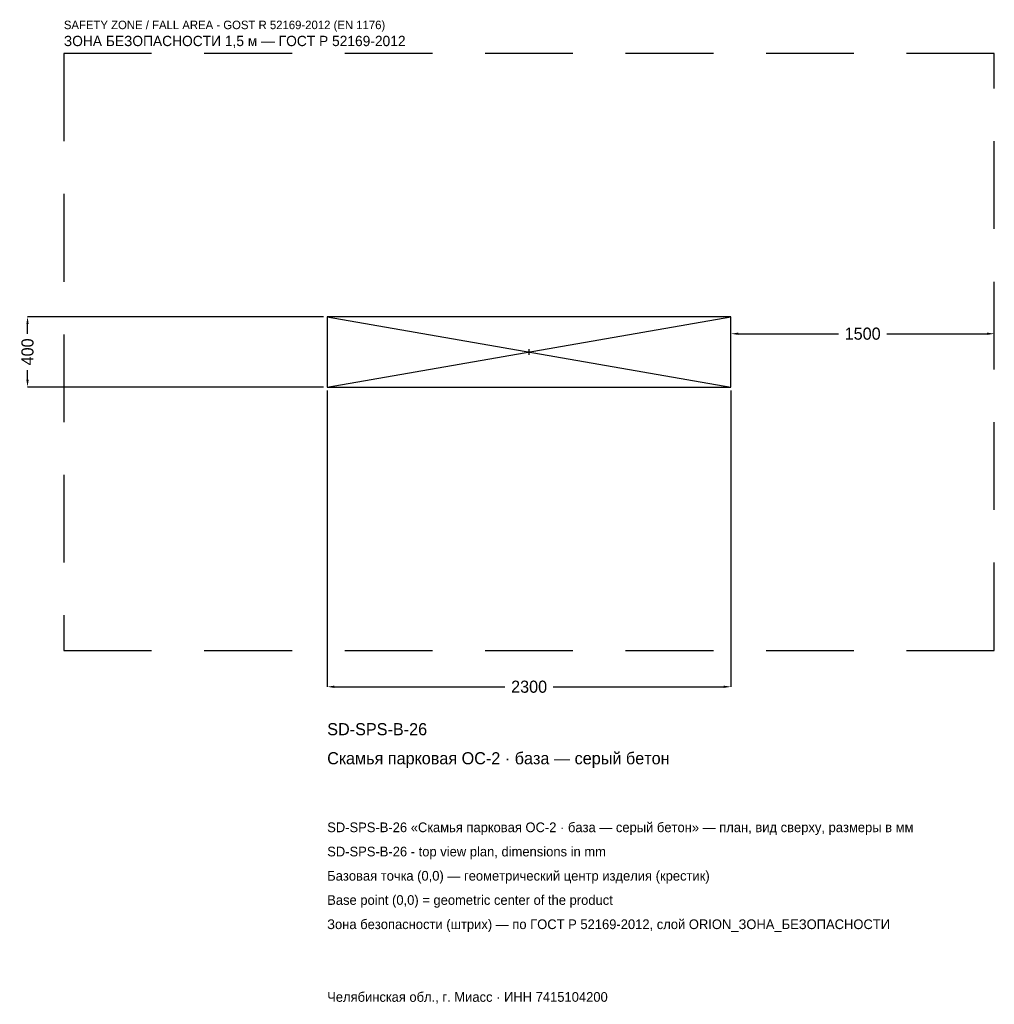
# Model space of a CAD drawing. Header units: metres. Extents: x -2902 to 2650, y -3715 to 1892.
import ezdxf

# ---------------------------------------------------------------- set-up
doc = ezdxf.new("R2010")
doc.units = ezdxf.units.M
doc.linetypes.add('DASHED', pattern=[800, 500, -300])
for name, color, linetype in [('ЗСК_ДАННЫЕ', 3, 'Continuous'), ('ЗСК_ЗОНА_БЕЗОПАСНОСТИ', 1, 'Continuous'), ('ЗСК_КОНТУР', 7, 'Continuous'), ('ЗСК_РАЗМЕРЫ', 8, 'Continuous')]:
    doc.layers.add(name, color=color, linetype=linetype)
doc.dimstyles.new('ORION', dxfattribs={"dimtxt": 69, "dimasz": 41.4, "dimexe": 1.25, "dimexo": 20.7, "dimtad": 1, "dimdec": 0, "dimcen": 2.5, "dimazin": 3, "dimtfac": 1, "dimtmove": 0, "dimatfit": 3})

# ---------------------------------------------------------------- blocks, each defined once
blk = doc.blocks.new('_CLOSEDFILLED')
at = {"color": 0, "linetype": 'BYBLOCK'}
blk.add_solid([(-1, 0.16), (0, 0), (-1, -0.16)], dxfattribs=at)
blk = doc.blocks.new('*D1')
for p, q in [((-1150, -220.7), (-1150, -1907)), ((1150, -220.7), (1150, -1907)), ((-1108.6, -1907), (-138, -1907)), ((138, -1907), (1108.6, -1907))]:
    blk.add_line(p, q)
at = {"layer": 'Defpoints'}
for p in [(-1150, -200), (1150, -200), (-1150, -1907)]:
    blk.add_point(p, dxfattribs=at)
at = {"layer": 'ЗСК_РАЗМЕРЫ', "xscale": 41.4, "yscale": 41.4, "rotation": 180}
blk.add_blockref('_CLOSEDFILLED', (-1150, -1907), dxfattribs=at)
at = {"layer": 'ЗСК_РАЗМЕРЫ', "xscale": 41.4, "yscale": 41.4}
blk.add_blockref('_CLOSEDFILLED', (1150, -1907), dxfattribs=at)
at = {"layer": 'ЗСК_РАЗМЕРЫ', "insert": (0, -1907), "char_height": 69, "attachment_point": 5}
blk.add_mtext('2300', dxfattribs=at)
blk = doc.blocks.new('*D2')
for p, q in [((-1170.7, 200), (-2857, 200)), ((-2857, 103.5), (-2857, 158.6)), ((-2857, -158.6), (-2857, -103.5)), ((-1170.7, -200), (-2857, -200))]:
    blk.add_line(p, q)
at = {"layer": 'Defpoints'}
for p in [(-1150, 200), (-2857, -200), (-1150, -200)]:
    blk.add_point(p, dxfattribs=at)
at = {"layer": 'ЗСК_РАЗМЕРЫ', "xscale": 41.4, "yscale": 41.4}
for p, rotation in [((-2857, 200), 90), ((-2857, -200), 270)]:
    blk.add_blockref('_CLOSEDFILLED', p, dxfattribs=dict(at, rotation=rotation))
at = {"layer": 'ЗСК_РАЗМЕРЫ', "insert": (-2857, 0), "char_height": 69, "attachment_point": 5, "rotation": 90}
blk.add_mtext('400', dxfattribs=at)
blk = doc.blocks.new('*D3')
for p, q in [((1150, 20.7), (1150, 103.5)), ((1191.4, 103.5), (1762, 103.5)), ((2038, 103.5), (2608.6, 103.5)), ((2650, 20.7), (2650, 103.5))]:
    blk.add_line(p, q)
at = {"layer": 'Defpoints'}
for p in [(1150, 103.5), (1150, 0), (2650, 0)]:
    blk.add_point(p, dxfattribs=at)
at = {"layer": 'ЗСК_РАЗМЕРЫ', "xscale": 41.4, "yscale": 41.4, "rotation": 180}
blk.add_blockref('_CLOSEDFILLED', (1150, 103.5), dxfattribs=at)
at = {"layer": 'ЗСК_РАЗМЕРЫ', "xscale": 41.4, "yscale": 41.4}
blk.add_blockref('_CLOSEDFILLED', (2650, 103.5), dxfattribs=at)
at = {"layer": 'ЗСК_РАЗМЕРЫ', "insert": (1900, 103.5), "char_height": 69, "attachment_point": 5}
blk.add_mtext('1500', dxfattribs=at)
blk = doc.blocks.new('ОРИОН SD-SPS-B-26 Скамья парковая ОС-2 · база — серый бетон')
at = {"layer": 'ЗСК_ЗОНА_БЕЗОПАСНОСТИ', "linetype": 'DASHED'}
blk.add_lwpolyline([(-2650, -1700), (2650, -1700), (2650, 1700), (-2650, 1700)], close=True, dxfattribs=at)
at = {"layer": 'ЗСК_КОНТУР'}
for p, q in [((-1150, -200), (1150, 200)), ((-1150, 200), (1150, -200))]:
    blk.add_line(p, q, dxfattribs=at)
blk.add_lwpolyline([(-1150, -200), (1150, -200), (1150, 200), (-1150, 200)], close=True, dxfattribs=at)
at = {"layer": 'ЗСК_РАЗМЕРЫ'}
for p, q in [((-16, 0), (16, 0)), ((0, -16), (0, 16))]:
    blk.add_line(p, q, dxfattribs=at)
at = {"layer": 'ЗСК_ДАННЫЕ'}
for tag, p in [('АРТИКУЛ', (-1150, -2183)), ('НАИМЕНОВАНИЕ', (-1150, -2348.6))]:
    blk.add_attdef(tag, p, '', height=69, dxfattribs=at)
at = {"layer": 'ЗСК_ДАННЫЕ', "flags": 1}
for tag, p in [('ПРОИЗВОДИТЕЛЬ', (-1150, -2514.2)), ('ТЕЛЕФОН', (-1150, -2679.8)), ('САЙТ', (-1150, -3011)), ('АДРЕС', (-1150, -3176.6)), ('РЕКВИЗИТЫ', (-1150, -3342.2)), ('ГАБАРИТЫ', (-1150, -3507.8)), ('ЗОНА_БЕЗОПАСНОСТИ', (-1150, -3673.4))]:
    blk.add_attdef(tag, p, '', height=69, dxfattribs=at)
at = {"layer": 'ЗСК_ЗОНА_БЕЗОПАСНОСТИ', "color": 1}
for s, height, p in [('SAFETY ZONE / FALL AREA - GOST R 52169-2012 (EN 1176)', 48.3, (-2650, 1838)), ('ЗОНА БЕЗОПАСНОСТИ 1,5 м — ГОСТ Р 52169-2012', 58.65, (-2650, 1741.4))]:
    blk.add_text(s, height=height, dxfattribs=at).set_placement(p)
at = {"layer": 'ЗСК_РАЗМЕРЫ'}
dim = blk.add_linear_dim(base=(-2857, -200), p1=(-1150, -200), p2=(-1150, 200), angle=90, dimstyle='ORION', dxfattribs=at)
dim.commit()
dim.dimension.update_dxf_attribs({"geometry": '*D2', "text_midpoint": (-2857, 0)})
for base, p1, p2, picture, middle in [((1150, 103.5), (1150, 0), (2650, 0), '*D3', (1900, 103.5)), ((-1150, -1907), (-1150, -200), (1150, -200), '*D1', (0, -1907))]:
    dim = blk.add_linear_dim(base=base, p1=p1, p2=p2, dimstyle='ORION', dxfattribs=at)
    dim.commit()
    dim.dimension.update_dxf_attribs({"geometry": picture, "text_midpoint": middle})

msp = doc.modelspace()

# ---------------------------------------------------------------- block references
msp.add_blockref('ОРИОН SD-SPS-B-26 Скамья парковая ОС-2 · база — серый бетон', (0, 0)).add_auto_attribs({'АРТИКУЛ': 'SD-SPS-B-26', 'НАИМЕНОВАНИЕ': 'Скамья парковая ОС-2 · база — серый бетон'})

# ---------------------------------------------------------------- texts
at = {"layer": 'ЗСК_ДАННЫЕ', "color": 3}
for s, p in [('SD-SPS-B-26 «Скамья парковая ОС-2 · база — серый бетон» — план, вид сверху, размеры в мм', (-1150, -2735)), ('SD-SPS-B-26 - top view plan, dimensions in mm', (-1150, -2873)), ('Челябинская обл., г. Миасс · ИНН 7415104200', (-1150, -3701))]:
    msp.add_text(s, height=55.2, dxfattribs=at).set_placement(p)
at = {"layer": 'ЗСК_ДАННЫЕ', "color": 7}
for s, p in [('Базовая точка (0,0) — геометрический центр изделия (крестик)', (-1150, -3011)), ('Base point (0,0) = geometric center of the product', (-1150, -3149))]:
    msp.add_text(s, height=55.2, dxfattribs=at).set_placement(p)
at = {"layer": 'ЗСК_ДАННЫЕ', "color": 1}
msp.add_text('Зона безопасности (штрих) — по ГОСТ Р 52169-2012, слой ORION_ЗОНА_БЕЗОПАСНОСТИ', height=55.2, dxfattribs=at).set_placement((-1150, -3287))

doc.saveas('drawing.dxf')
